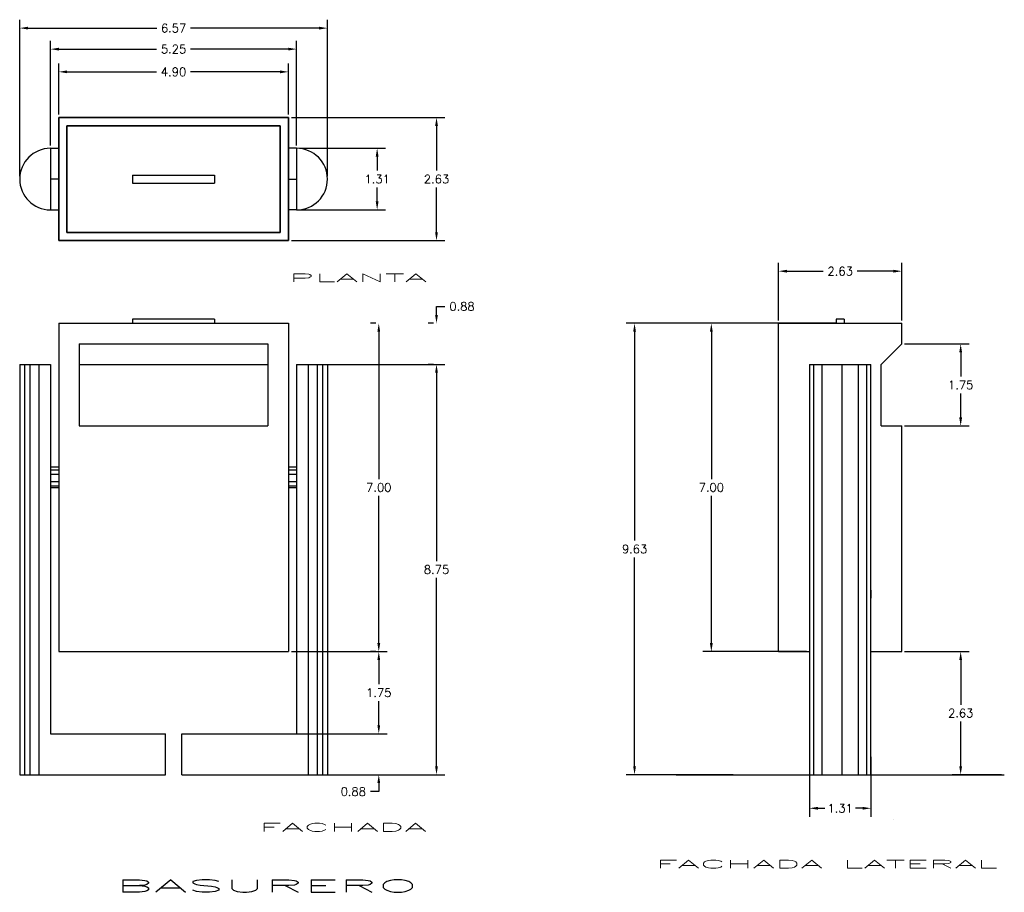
# Model space of a CAD drawing. Header units: millimetres. Extents: x 317.4 to 338.4, y 286.4 to 305.
import ezdxf
from ezdxf.enums import TextEntityAlignment as Align

# ---------------------------------------------------------------- set-up
doc = ezdxf.new("R2010")
doc.units = ezdxf.units.MM
doc.layers.add('4', color=4, linetype='Continuous')
doc.styles.add('REOMANS', font='romans', dxfattribs={"width": 3.5, "height": 0.02})
doc.styles.add('ROMANS', font='romans')

msp = doc.modelspace()

# ---------------------------------------------------------------- linework, layer by layer
at = {"color": 4, "linetype": 'ByBlock'}
for p, q in [((317.412, 301.669), (317.412, 305.008)), ((323.978, 301.669), (323.978, 305.008)), ((317.592, 304.828), (320.335, 304.828)), ((323.798, 304.828), (321.055, 304.828)), ((318.069, 302.326), (318.069, 304.56)), ((323.322, 302.326), (323.322, 304.56)), ((318.249, 304.38), (320.331, 304.38)), ((323.142, 304.38), (321.06, 304.38)), ((318.244, 302.983), (318.244, 304.075)), ((323.147, 302.983), (323.147, 304.075)), ((318.424, 303.895), (320.331, 303.895)), ((322.967, 303.895), (321.06, 303.895)), ((323.209, 302.92), (326.486, 302.92)), ((326.306, 302.74), (326.306, 301.787)), ((323.384, 302.264), (325.219, 302.264)), ((325.039, 302.084), (325.039, 301.787)), ((325.039, 301.13), (325.039, 301.427)), ((326.306, 300.474), (326.306, 301.427)), ((323.384, 300.95), (325.219, 300.95)), ((323.209, 300.294), (326.486, 300.294)), ((333.606, 298.592), (333.606, 299.822)), ((336.232, 298.592), (336.232, 299.822)), ((333.786, 299.642), (334.555, 299.642)), ((336.052, 299.642), (335.284, 299.642)), ((326.306, 298.71), (326.306, 298.89)), ((326.306, 298.89), (326.486, 298.89)), ((325.012, 298.53), (324.894, 298.53)), ((325.074, 298.35), (325.074, 295.208)), ((326.243, 298.53), (326.126, 298.53)), ((334.824, 298.53), (330.352, 298.53)), ((330.532, 298.35), (330.532, 293.895)), ((333.544, 298.53), (331.99, 298.53)), ((332.17, 298.35), (332.17, 295.208)), ((336.295, 298.092), (337.67, 298.092)), ((337.49, 297.912), (337.49, 297.396)), ((323.384, 297.654), (326.486, 297.654)), ((326.243, 297.654), (326.126, 297.654)), ((326.306, 297.474), (326.306, 293.457)), ((326.306, 297.474), (326.306, 297.294)), ((337.49, 296.521), (337.49, 297.036)), ((336.295, 296.341), (337.67, 296.341)), ((325.074, 291.706), (325.074, 294.848)), ((332.17, 291.706), (332.17, 294.848)), ((330.532, 289.079), (330.532, 293.535)), ((326.306, 289.079), (326.306, 293.097)), ((323.209, 291.526), (325.254, 291.526)), ((325.012, 291.526), (324.894, 291.526)), ((334.2, 291.526), (331.99, 291.526)), ((336.295, 291.526), (337.67, 291.526)), ((325.074, 291.346), (325.074, 290.83)), ((337.49, 291.346), (337.49, 290.393)), ((325.074, 289.955), (325.074, 290.47)), ((325.074, 289.955), (325.074, 290.135)), ((337.49, 289.079), (337.49, 290.033)), ((323.209, 289.775), (325.254, 289.775)), ((323.384, 289.775), (325.254, 289.775)), ((334.263, 289.282), (334.263, 288.003)), ((335.576, 289.282), (335.576, 288.003)), ((323.384, 288.899), (326.486, 288.899)), ((323.384, 288.899), (325.254, 288.899)), ((332.635, 288.899), (330.352, 288.899)), ((338.359, 288.899), (337.31, 288.899)), ((325.074, 288.719), (325.074, 288.539)), ((325.074, 288.539), (324.894, 288.539)), ((334.443, 288.183), (334.594, 288.183)), ((335.396, 288.183), (335.245, 288.183))]:
    msp.add_line(p, q, dxfattribs=at)
for points in [[(317.592, 304.858), (317.592, 304.798), (317.412, 304.828)], [(323.798, 304.858), (323.798, 304.798), (323.978, 304.828)], [(318.249, 304.41), (318.249, 304.35), (318.069, 304.38)], [(323.142, 304.41), (323.142, 304.35), (323.322, 304.38)], [(318.424, 303.925), (318.424, 303.865), (318.244, 303.895)], [(322.967, 303.925), (322.967, 303.865), (323.147, 303.895)], [(326.276, 302.74), (326.336, 302.74), (326.306, 302.92)], [(325.009, 302.084), (325.069, 302.084), (325.039, 302.264)], [(325.009, 301.13), (325.069, 301.13), (325.039, 300.95)], [(326.276, 300.474), (326.336, 300.474), (326.306, 300.294)], [(333.786, 299.672), (333.786, 299.612), (333.606, 299.642)], [(336.052, 299.672), (336.052, 299.612), (336.232, 299.642)], [(326.276, 298.71), (326.336, 298.71), (326.306, 298.53)], [(325.044, 298.35), (325.104, 298.35), (325.074, 298.53)], [(330.502, 298.35), (330.562, 298.35), (330.532, 298.53)], [(332.14, 298.35), (332.2, 298.35), (332.17, 298.53)], [(337.46, 297.912), (337.52, 297.912), (337.49, 298.092)], [(326.276, 297.474), (326.336, 297.474), (326.306, 297.654)], [(326.276, 297.474), (326.336, 297.474), (326.306, 297.654)], [(337.46, 296.521), (337.52, 296.521), (337.49, 296.341)], [(325.044, 291.706), (325.104, 291.706), (325.074, 291.526)], [(332.14, 291.706), (332.2, 291.706), (332.17, 291.526)], [(325.044, 291.346), (325.104, 291.346), (325.074, 291.526)], [(337.46, 291.346), (337.52, 291.346), (337.49, 291.526)], [(325.044, 289.955), (325.104, 289.955), (325.074, 289.775)], [(325.044, 289.955), (325.104, 289.955), (325.074, 289.775)], [(325.044, 288.719), (325.104, 288.719), (325.074, 288.899)], [(326.276, 289.079), (326.336, 289.079), (326.306, 288.899)], [(330.502, 289.079), (330.562, 289.079), (330.532, 288.899)], [(337.46, 289.079), (337.52, 289.079), (337.49, 288.899)], [(334.443, 288.213), (334.443, 288.153), (334.263, 288.183)], [(335.396, 288.213), (335.396, 288.153), (335.576, 288.183)]]:
    msp.add_solid(points, dxfattribs=at)
at = {"layer": '4', "color": 4}
for p, q in [((318.069, 302.264), (318.069, 300.95)), ((318.069, 302.264), (318.244, 302.264, 2.626)), ((318.069, 302.264), (318.069, 300.95)), ((323.322, 302.264), (323.147, 302.264, 9.63)), ((323.322, 302.264), (323.322, 300.95)), ((323.322, 302.264), (323.322, 300.95)), ((319.82, 301.694, 2.802), (321.571, 301.694, 2.802)), ((319.82, 301.694, 2.802), (319.82, 301.519, 2.802)), ((321.571, 301.694, 2.802), (321.571, 301.519, 2.802)), ((318.244, 301.607, 7.004), (318.069, 301.607, 7.004)), ((319.82, 301.519, 2.802), (321.571, 301.519, 2.802)), ((323.147, 301.607, 7.004), (323.322, 301.607, 7.004)), ((318.069, 300.95), (318.244, 300.95, 9.63)), ((323.322, 300.95), (323.147, 300.95, 9.63)), ((321.571, 298.617, 2.802), (319.82, 298.617, 2.802)), ((319.82, 298.617, 2.802), (319.82, 298.53, 2.802)), ((321.571, 298.617, 2.802), (321.571, 298.53, 2.802)), ((334.832, 298.617, 2.802), (334.832, 298.53, 2.802)), ((335.007, 298.617, 2.802), (334.832, 298.617, 2.802)), ((335.007, 298.617, 2.802), (335.007, 298.53, 2.802)), ((318.244, 298.53), (318.244, 291.526)), ((318.244, 298.53), (323.147, 298.53)), ((323.147, 298.53), (323.147, 291.526)), ((333.606, 291.526, 1.708), (333.606, 298.53)), ((333.606, 298.53), (336.232, 298.53)), ((336.232, 298.092, 0.107), (336.232, 298.53)), ((318.682, 298.092), (318.682, 296.341)), ((318.682, 298.092), (322.709, 298.092)), ((322.709, 298.092), (322.709, 296.341)), ((335.795, 297.654), (336.232, 298.092)), ((317.412, 297.654), (317.412, 288.899)), ((317.412, 297.654), (318.069, 297.654)), ((317.515, 297.654), (317.515, 288.899)), ((317.631, 297.654), (317.631, 288.899)), ((317.824, 297.654), (317.824, 288.899)), ((318.069, 297.654), (318.069, 289.775)), ((318.682, 297.654), (322.709, 297.654)), ((323.322, 297.654), (323.322, 289.775)), ((323.322, 297.654), (323.978, 297.654)), ((323.567, 297.654), (323.567, 288.899)), ((323.76, 297.654), (323.76, 288.899)), ((323.875, 297.654), (323.875, 288.899)), ((323.978, 297.654), (323.978, 288.899)), ((334.263, 297.654, -264.82), (334.263, 288.899, 216.695)), ((334.263, 297.654), (335.576, 297.654)), ((334.35, 297.654, -264.82), (334.35, 288.899, 216.695)), ((334.525, 297.654, -264.82), (334.525, 288.899, 216.695)), ((334.963, 288.899, 72.214), (334.963, 297.654, 553.729)), ((335.313, 288.899, 72.214), (335.313, 297.654, 553.729)), ((335.488, 288.899, 72.214), (335.488, 297.654, 553.729)), ((335.576, 288.899, 72.214), (335.576, 297.654, 553.729)), ((335.795, 296.341, 0.534), (335.795, 297.654, 0.214)), ((318.682, 296.341), (322.709, 296.341)), ((335.795, 296.341), (336.232, 296.341)), ((336.232, 291.526, 1.708), (336.232, 296.341, 0.534)), ((318.069, 295.466), (318.244, 295.466)), ((318.069, 295.405), (318.244, 295.405)), ((323.147, 295.466), (323.322, 295.466)), ((323.147, 295.405), (323.322, 295.405)), ((318.069, 295.312), (318.244, 295.312)), ((323.147, 295.312), (323.322, 295.312)), ((318.069, 295.158), (318.244, 295.158)), ((318.069, 295.065), (318.244, 295.065)), ((318.069, 295.028), (318.244, 295.028)), ((323.147, 295.158), (323.322, 295.158)), ((323.147, 295.065), (323.322, 295.065)), ((323.147, 295.028), (323.322, 295.028)), ((335.576, 292.839), (335.576, 292.664, 2.626)), ((318.244, 291.526), (323.147, 291.526)), ((333.606, 291.526), (334.263, 291.526)), ((335.576, 291.526), (336.232, 291.526)), ((318.069, 289.775), (320.52, 289.775)), ((320.52, 288.899), (320.52, 289.775)), ((320.87, 289.775), (323.322, 289.775)), ((320.87, 288.899), (320.87, 289.775)), ((317.412, 288.899), (320.52, 288.899)), ((320.87, 288.899), (323.978, 288.899)), ((331.417, 288.899), (338.421, 288.899))]:
    msp.add_line(p, q, dxfattribs=at)
for centre, start, end in [((318.069, 301.607), 90, 270), ((323.322, 301.607), 270, 90)]:
    msp.add_arc(centre, 0.657, start, end, dxfattribs=at)
for points in [[(318.244, 302.92, 9.63), (318.244, 302.92, 2.626), (323.147, 302.92, 2.626), (323.147, 302.92, 9.63)], [(318.244, 302.92, 2.626), (318.244, 302.92, 2.626), (318.244, 302.92, 2.626), (323.147, 302.92, 2.626)], [(323.147, 302.92, 2.626), (318.244, 302.92, 2.626), (318.244, 300.294, 2.626), (323.147, 300.294, 2.626)], [(323.147, 300.294, 9.63), (318.244, 300.294, 9.63), (318.244, 302.92, 9.63), (323.147, 302.92, 9.63)], [(318.244, 300.294, 9.63), (318.244, 300.294, 2.626), (318.244, 302.92, 2.626), (318.244, 302.92, 9.63)], [(318.244, 300.294, 2.626), (318.244, 300.294, 2.626), (318.244, 302.92, 2.626)], [(318.419, 302.745, 9.63), (318.419, 302.745, 2.802), (322.971, 302.745, 2.802), (322.971, 302.745, 9.63)], [(318.419, 302.745, 2.802), (318.419, 300.469, 2.802), (322.971, 300.469, 2.802), (322.971, 302.745, 2.802)], [(322.971, 302.745, 9.63), (322.971, 302.745, 9.63), (318.419, 302.745, 9.63)], [(322.971, 302.745, 9.63), (322.971, 300.469, 9.63), (318.419, 300.469, 9.63), (318.419, 302.745, 9.63)], [(318.419, 300.469, 9.63), (318.419, 300.469, 2.802), (318.419, 302.745, 2.802), (318.419, 302.745, 9.63)], [(318.419, 300.469, 2.802), (318.419, 300.469, 2.802), (318.419, 300.469, 2.802), (318.419, 302.745, 2.802)], [(322.971, 302.745, 2.802), (322.971, 300.469, 2.802), (322.971, 300.469, 9.63), (322.971, 302.745, 9.63)], [(322.971, 302.745, 9.63), (322.971, 302.745, 2.802), (322.971, 302.745, 9.63)], [(323.147, 302.92, 9.63), (323.147, 302.92, 2.626), (323.147, 300.294, 2.626), (323.147, 300.294, 9.63)], [(323.147, 300.294, 9.63), (323.147, 300.294, 9.63), (323.147, 302.92, 9.63)], [(322.971, 300.469, 9.63), (322.971, 300.469, 2.802), (318.419, 300.469, 2.802), (318.419, 300.469, 9.63)], [(322.971, 300.469, 2.802), (322.971, 300.469, 2.802), (318.419, 300.469, 2.802)], [(323.147, 300.294, 2.626), (318.244, 300.294, 2.626), (318.244, 300.294, 9.63), (323.147, 300.294, 9.63)], [(323.147, 300.294, 9.63), (323.147, 300.294, 2.626), (323.147, 300.294, 9.63)], [(336.057, 287.937, 9.63), (336.057, 287.937, 2.802), (336.057, 287.937, 9.63)]]:
    msp.add_3dface(points, dxfattribs=at)
at = {"layer": 'DEFPOINTS', "color": 4, "linetype": 'ByBlock'}
for p in [(323.978, 304.828), (323.322, 304.38), (323.147, 303.895), (318.244, 302.92, 2.626), (323.147, 302.92, 2.626), (323.147, 302.92, 2.626), (318.069, 302.264), (323.322, 302.264), (323.322, 302.264), (317.412, 301.607), (323.978, 301.607), (323.322, 300.95), (325.039, 300.95), (323.147, 300.294, 2.626), (326.306, 300.294), (336.232, 299.642), (325.074, 298.53), (326.306, 298.53), (326.306, 298.53), (330.532, 298.53), (332.17, 298.53), (333.606, 298.53), (333.606, 298.53), (334.886, 298.53), (336.232, 298.53), (336.232, 298.092, 0.107), (337.49, 298.092), (323.322, 297.654), (326.306, 297.654), (336.232, 296.341, 0.534), (323.147, 291.526), (325.074, 291.526), (325.074, 291.526), (334.263, 291.526), (336.232, 291.526), (337.49, 291.526), (323.147, 289.775), (323.322, 289.775), (325.074, 289.775), (334.263, 289.344, 216.695), (335.576, 289.344, 72.214), (323.322, 288.899), (323.322, 288.899), (325.074, 288.899), (326.306, 288.899), (332.698, 288.899), (338.421, 288.899), (335.576, 288.183)]:
    msp.add_point(p, dxfattribs=at)

# ---------------------------------------------------------------- texts
at = {"color": 4, "linetype": 'ByBlock', "style": 'ROMANS'}
for s, p in [('6.57', (320.695, 304.828)), ('5.25', (320.695, 304.38)), ('4.90', (320.695, 303.895)), ('1.31', (325.039, 301.607)), ('2.63', (326.306, 301.607)), ('2.63', (334.919, 299.642)), ('0.88', (326.85, 298.89)), ('1.75', (337.49, 297.216)), ('7.00', (325.074, 295.028)), ('7.00', (332.17, 295.028)), ('9.63', (330.532, 293.715)), ('8.75', (326.306, 293.277)), ('1.75', (325.074, 290.65)), ('2.63', (337.49, 290.213)), ('0.88', (324.53, 288.539)), ('1.31', (334.919, 288.183))]:
    msp.add_text(s, height=0.18, dxfattribs=at).set_placement(p, align=Align.MIDDLE_CENTER)
at = {"layer": '4', "color": 4, "style": 'REOMANS', "width": 3.5}
for s, height, p in [('PLANTA', 0.1751, (323.16, 299.412)), ('FACHADA', 0.1751, (322.525, 287.689)), ('FACHADA LATERAL', 0.1751, (330.977, 286.904)), ('BASURERO', 0.2626, (319.454, 286.395))]:
    msp.add_text(s, height=height, dxfattribs=at).set_placement(p)

doc.saveas('drawing.dxf')
